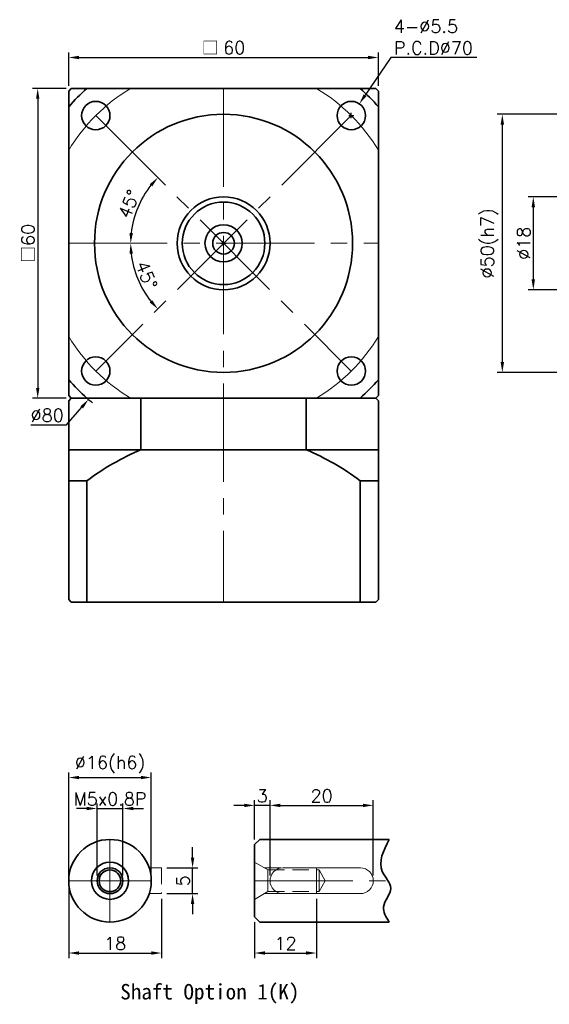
# Model space of a CAD drawing. Header units: millimetres. Extents: x -237 to 53, y -37 to 181.
# Tile 1 of 3: x -237 to -134, y -24 to 167. Entities that reach past the tile are written whole.
import ezdxf

# ---------------------------------------------------------------- set-up
doc = ezdxf.new("R2010")
doc.units = ezdxf.units.MM
doc.linetypes.add('CENTER2', pattern=[28.575, 19.05, -3.175, 3.175, -3.175])
doc.linetypes.add('HIDDEN2', pattern=[4.7625, 3.175, -1.5875])
doc.layers.get('0').update_dxf_attribs({"lineweight": 35})
for name, color, linetype, lineweight in [('DIM', 6, 'Continuous', 18), ('中心線', 1, 'CENTER2', 18), ('虛線', 5, 'HIDDEN2', 18)]:
    doc.layers.add(name, color=color, linetype=linetype, lineweight=lineweight)
doc.layers.add('圖框', color=7, linetype='Continuous')
doc.styles.get("Standard").update_dxf_attribs({"font": 'romans.shx'})
doc.dimstyles.new('R', dxfattribs={"dimtxt": 2.5, "dimasz": 2, "dimexe": 1, "dimexo": 1, "dimgap": 0.6, "dimtad": 1, "dimtoh": 1, "dimdec": 4, "dimdsep": 46, "dimtxsty": 'Standard', "dimcen": 0.5, "dimdle": 1, "dimclrt": 7, "dimadec": 4, "dimazin": 2, "dimtfac": 1, "dimtdec": 4, "dimtofl": 0, "dimtmove": 0, "dimatfit": 3, "dimfxl": 0, "dimtolj": 1, "dimarcsym": 0})
doc.dimstyles.get("Standard").update_dxf_attribs({"dimtxt": 2.5, "dimasz": 2, "dimexe": 1, "dimexo": 1, "dimgap": 0.6, "dimtad": 1, "dimdec": 4, "dimdsep": 46, "dimtxsty": 'Standard', "dimcen": 0.5, "dimdle": 1, "dimclrt": 7, "dimadec": 4, "dimazin": 2, "dimtfac": 1, "dimtdec": 4, "dimtofl": 0, "dimtmove": 0, "dimatfit": 3, "dimfxl": 0, "dimtolj": 1, "dimarcsym": 0})

# ---------------------------------------------------------------- blocks, each defined once
blk = doc.blocks.new('*D9')
at = {"layer": 'Defpoints', "color": 0, "transparency": 16777216}
for p in [(-104.5, 132.5), (-137.5, 114.5), (-104.5, 114.5)]:
    blk.add_point(p, dxfattribs=at)
at = {"layer": 'DIM', "color": 0, "lineweight": -2, "transparency": 16777216}
for p, q in [((-105.5, 132.5), (-138.5, 132.5)), ((-137.5, 130.5), (-137.5, 116.5)), ((-105.5, 114.5), (-138.5, 114.5))]:
    blk.add_line(p, q, dxfattribs=at)
at = {"layer": 'DIM', "color": 0, "transparency": 16777216}
for points in [[(-137.83, 130.5), (-137.17, 130.5), (-137.5, 132.5)], [(-137.83, 116.5), (-137.17, 116.5), (-137.5, 114.5)]]:
    blk.add_solid(points, dxfattribs=at)
at = {"layer": 'DIM', "color": 7, "transparency": 16777216, "insert": (-139.35, 123.5), "char_height": 2.5, "attachment_point": 5, "rotation": 90}
blk.add_mtext('\\A1;%%C18', dxfattribs=at)
blk = doc.blocks.new('*D12')
at = {"layer": 'Defpoints', "color": 0, "transparency": 16777216}
for p in [(-167.5, 159.5), (-227.5, 153), (-167.5, 153)]:
    blk.add_point(p, dxfattribs=at)
at = {"layer": 'DIM', "color": 0, "lineweight": -2, "transparency": 16777216}
for p, q in [((-227.5, 154), (-227.5, 160.5)), ((-167.5, 154), (-167.5, 160.5)), ((-225.5, 159.5), (-169.5, 159.5))]:
    blk.add_line(p, q, dxfattribs=at)
at = {"layer": 'DIM', "color": 0, "transparency": 16777216}
for points in [[(-225.5, 159.83), (-225.5, 159.17), (-227.5, 159.5)], [(-169.5, 159.83), (-169.5, 159.17), (-167.5, 159.5)]]:
    blk.add_solid(points, dxfattribs=at)
at = {"layer": 'DIM', "color": 7, "transparency": 16777216, "insert": (-197.5, 161.35), "char_height": 2.5, "attachment_point": 5}
blk.add_mtext('\\A1;{\\fPMingLiU|b0|i0|c136|p18;\\H0.9583x;□\\C256; }60', dxfattribs=at)
blk = doc.blocks.new('*D13')
at = {"layer": 'Defpoints', "color": 0, "transparency": 16777216}
for p in [(-103, 148.5), (-143.5, 98.5), (-103, 98.5)]:
    blk.add_point(p, dxfattribs=at)
at = {"layer": 'DIM', "color": 0, "lineweight": -2, "transparency": 16777216}
for p, q in [((-104, 148.5), (-144.5, 148.5)), ((-143.5, 146.5), (-143.5, 100.5)), ((-104, 98.5), (-144.5, 98.5))]:
    blk.add_line(p, q, dxfattribs=at)
at = {"layer": 'DIM', "color": 0, "transparency": 16777216}
for points in [[(-143.83, 146.5), (-143.17, 146.5), (-143.5, 148.5)], [(-143.83, 100.5), (-143.17, 100.5), (-143.5, 98.5)]]:
    blk.add_solid(points, dxfattribs=at)
at = {"layer": 'DIM', "color": 7, "transparency": 16777216, "insert": (-146, 123.5), "char_height": 2.5, "attachment_point": 5, "rotation": 90}
blk.add_mtext('\\A1;%%C50(h7)', dxfattribs=at)
blk = doc.blocks.new('*D21')
at = {"layer": 'Defpoints', "color": 0, "transparency": 16777216}
for p in [(-227.5, 0), (-209.5, -2.5), (-209.5, -14)]:
    blk.add_point(p, dxfattribs=at)
at = {"layer": 'DIM', "color": 0, "lineweight": -2, "transparency": 16777216}
for p, q in [((-227.5, -1), (-227.5, -15)), ((-209.5, -3.5), (-209.5, -15)), ((-225.5, -14), (-211.5, -14))]:
    blk.add_line(p, q, dxfattribs=at)
at = {"layer": 'DIM', "color": 0, "transparency": 16777216}
for points in [[(-225.5, -13.67), (-225.5, -14.33), (-227.5, -14)], [(-211.5, -13.67), (-211.5, -14.33), (-209.5, -14)]]:
    blk.add_solid(points, dxfattribs=at)
at = {"layer": 'DIM', "color": 7, "transparency": 16777216, "insert": (-218.5, -12.15), "char_height": 2.5, "attachment_point": 5}
blk.add_mtext('\\A1;18', dxfattribs=at)
blk = doc.blocks.new('*D22')
at = {"layer": 'Defpoints', "color": 0, "transparency": 16777216}
for p in [(-217, 14), (-222, 0), (-217, 0)]:
    blk.add_point(p, dxfattribs=at)
at = {"layer": 'DIM', "color": 0, "lineweight": -2, "transparency": 16777216}
for p, q in [((-224, 14), (-226, 14)), ((-222, 1), (-222, 15)), ((-222, 14), (-217, 14)), ((-217, 1), (-217, 15)), ((-215, 14), (-213, 14))]:
    blk.add_line(p, q, dxfattribs=at)
at = {"layer": 'DIM', "color": 0, "transparency": 16777216}
for points in [[(-224, 14.33), (-224, 13.67), (-222, 14)], [(-215, 14.33), (-215, 13.67), (-217, 14)]]:
    blk.add_solid(points, dxfattribs=at)
at = {"layer": 'DIM', "color": 7, "transparency": 16777216, "insert": (-219.5, 15.85), "char_height": 2.5, "attachment_point": 5}
blk.add_mtext('\\A1;M5x0.8P', dxfattribs=at)
blk = doc.blocks.new('*D23')
at = {"layer": 'Defpoints', "color": 0, "transparency": 16777216}
for p in [(-179.5, -2.5), (-191.5, -7), (-179.5, -14)]:
    blk.add_point(p, dxfattribs=at)
at = {"layer": 'DIM', "color": 0, "lineweight": -2, "transparency": 16777216}
for p, q in [((-179.5, -3.5), (-179.5, -15)), ((-191.5, -8), (-191.5, -15)), ((-189.5, -14), (-181.5, -14))]:
    blk.add_line(p, q, dxfattribs=at)
at = {"layer": 'DIM', "color": 0, "transparency": 16777216}
for points in [[(-189.5, -13.67), (-189.5, -14.33), (-191.5, -14)], [(-181.5, -13.67), (-181.5, -14.33), (-179.5, -14)]]:
    blk.add_solid(points, dxfattribs=at)
at = {"layer": 'DIM', "color": 7, "transparency": 16777216, "insert": (-185.5, -12.15), "char_height": 2.5, "attachment_point": 5}
blk.add_mtext('\\A1;12', dxfattribs=at)
blk = doc.blocks.new('*D24')
at = {"layer": 'Defpoints', "color": 0, "transparency": 16777216}
for p in [(-171.21, 150.52), (-174.3, 145.97)]:
    blk.add_point(p, dxfattribs=at)
at = {"layer": 'DIM', "color": 0, "lineweight": -2, "transparency": 16777216}
for p, q in [((-165.11, 159.5), (-170.08, 152.18)), ((-148.43, 159.5), (-165.11, 159.5)), ((-173.25, 148.25), (-172.25, 148.25)), ((-172.75, 147.75), (-172.75, 148.75))]:
    blk.add_line(p, q, dxfattribs=at)
at = {"layer": 'DIM', "color": 0, "transparency": 16777216}
blk.add_solid([(-170.36, 152.36), (-169.81, 151.99), (-171.21, 150.52)], dxfattribs=at)
at = {"layer": 'DIM', "color": 7, "transparency": 16777216, "insert": (-164.51, 166.77), "char_height": 2.5, "attachment_point": 1}
blk.add_mtext('\\A1;4-∅5.5\\PP.C.D%%C70', dxfattribs=at)
blk = doc.blocks.new('*D25')
at = {"layer": 'Defpoints', "color": 0, "transparency": 16777216}
for p in [(-209.5, 2.5), (-203.5, 2.5), (-209.5, -2.5)]:
    blk.add_point(p, dxfattribs=at)
at = {"layer": 'DIM', "color": 0, "lineweight": -2, "transparency": 16777216}
for p, q in [((-203.5, 4.5), (-203.5, 6.5)), ((-208.5, 2.5), (-202.5, 2.5)), ((-203.5, -2.5), (-203.5, 2.5)), ((-208.5, -2.5), (-202.5, -2.5)), ((-203.5, -4.5), (-203.5, -6.5))]:
    blk.add_line(p, q, dxfattribs=at)
at = {"layer": 'DIM', "color": 0, "transparency": 16777216}
for points in [[(-203.83, 4.5), (-203.17, 4.5), (-203.5, 2.5)], [(-203.83, -4.5), (-203.17, -4.5), (-203.5, -2.5)]]:
    blk.add_solid(points, dxfattribs=at)
at = {"layer": 'DIM', "color": 7, "transparency": 16777216, "insert": (-205.35, 0), "char_height": 2.5, "attachment_point": 5, "rotation": 90}
blk.add_mtext('\\A1;5', dxfattribs=at)
blk = doc.blocks.new('*D26')
at = {"layer": 'Defpoints', "color": 0, "transparency": 16777216}
for p in [(-227, 153.5), (-233.5, 93.5), (-227, 93.5)]:
    blk.add_point(p, dxfattribs=at)
at = {"layer": 'DIM', "color": 0, "lineweight": -2, "transparency": 16777216}
for p, q in [((-228, 153.5), (-234.5, 153.5)), ((-233.5, 151.5), (-233.5, 95.5)), ((-228, 93.5), (-234.5, 93.5))]:
    blk.add_line(p, q, dxfattribs=at)
at = {"layer": 'DIM', "color": 0, "transparency": 16777216}
for points in [[(-233.83, 151.5), (-233.17, 151.5), (-233.5, 153.5)], [(-233.83, 95.5), (-233.17, 95.5), (-233.5, 93.5)]]:
    blk.add_solid(points, dxfattribs=at)
at = {"layer": 'DIM', "color": 7, "transparency": 16777216, "insert": (-235.35, 123.5), "char_height": 2.5, "attachment_point": 5, "rotation": 90}
blk.add_mtext('\\A1;{\\fPMingLiU|b0|i0|c136|p18;\\H0.9583x;□\\Fromans|c136;\\H1.0435x;60}', dxfattribs=at)
blk = doc.blocks.new('A-60H2-510')
at = {"color": 7}
for p, q in [((-30, -0.5), (-29.5, 0)), ((-29.5, 0), (29.5, 0)), ((29.5, 0), (30, -0.5)), ((-30, -39), (-30, -0.5)), ((30, -0.5), (30, -39)), ((-30, -10), (30, -10)), ((-30, -16), (-26.46, -16)), ((30, -16), (26.46, -16)), ((-29.5, -39.5), (-30, -39)), ((29.5, -39.5), (-29.5, -39.5)), ((30, -39), (29.5, -39.5))]:
    blk.add_line(p, q, dxfattribs=at)
for p, q in [((-16, 0), (-16, -10)), ((16, 0), (16, -10)), ((-26.46, -16), (-26.46, -39.5)), ((26.46, -16), (26.46, -39.5))]:
    blk.add_line(p, q)
for centre, start, end in [((3.47, -56.05), 112.9203, 126.7698), ((-3.47, -56.05), 53.2302, 67.0797)]:
    blk.add_arc(centre, 50, start, end)
blk = doc.blocks.new('*D40')
at = {"layer": 'Defpoints', "color": 0, "transparency": 16777216}
for p in [(-211.5, 20), (-227.5, 0), (-211.5, 0)]:
    blk.add_point(p, dxfattribs=at)
at = {"layer": 'DIM', "color": 0, "lineweight": -2, "transparency": 16777216}
for p, q in [((-227.5, 1), (-227.5, 21)), ((-211.5, 1), (-211.5, 21)), ((-225.5, 20), (-213.5, 20))]:
    blk.add_line(p, q, dxfattribs=at)
at = {"layer": 'DIM', "color": 0, "transparency": 16777216}
for points in [[(-225.5, 20.33), (-225.5, 19.67), (-227.5, 20)], [(-213.5, 20.33), (-213.5, 19.67), (-211.5, 20)]]:
    blk.add_solid(points, dxfattribs=at)
at = {"layer": 'DIM', "color": 7, "transparency": 16777216, "insert": (-219.5, 22.5), "char_height": 2.5, "attachment_point": 5}
blk.add_mtext('\\A1;%%C16(h6)', dxfattribs=at)
blk = doc.blocks.new('*D47')
at = {"layer": 'Defpoints', "color": 0, "transparency": 16777216}
for p in [(-191.5, 14.6), (-191.5, 7), (-188.5, 0)]:
    blk.add_point(p, dxfattribs=at)
at = {"layer": 'DIM', "color": 0, "lineweight": -2, "transparency": 16777216}
for p, q in [((-191.5, 8), (-191.5, 15.6)), ((-188.5, 1), (-188.5, 15.6)), ((-193.5, 14.6), (-195.5, 14.6)), ((-188.5, 14.6), (-191.5, 14.6)), ((-186.5, 14.6), (-184.5, 14.6))]:
    blk.add_line(p, q, dxfattribs=at)
at = {"layer": 'DIM', "color": 0, "transparency": 16777216}
for points in [[(-193.5, 14.93), (-193.5, 14.27), (-191.5, 14.6)], [(-186.5, 14.93), (-186.5, 14.27), (-188.5, 14.6)]]:
    blk.add_solid(points, dxfattribs=at)
at = {"layer": 'DIM', "color": 7, "transparency": 16777216, "insert": (-190, 16.45), "char_height": 2.5, "attachment_point": 5}
blk.add_mtext('\\A1;3', dxfattribs=at)
blk = doc.blocks.new('*D48')
at = {"layer": 'Defpoints', "color": 0, "transparency": 16777216}
for p in [(-168.5, 14.6), (-188.5, 0), (-168.5, 0)]:
    blk.add_point(p, dxfattribs=at)
at = {"layer": 'DIM', "color": 0, "lineweight": -2, "transparency": 16777216}
for p, q in [((-188.5, 1), (-188.5, 15.6)), ((-168.5, 1), (-168.5, 15.6)), ((-186.5, 14.6), (-170.5, 14.6))]:
    blk.add_line(p, q, dxfattribs=at)
at = {"layer": 'DIM', "color": 0, "transparency": 16777216}
for points in [[(-186.5, 14.93), (-186.5, 14.27), (-188.5, 14.6)], [(-170.5, 14.93), (-170.5, 14.27), (-168.5, 14.6)]]:
    blk.add_solid(points, dxfattribs=at)
at = {"layer": 'DIM', "color": 7, "transparency": 16777216, "insert": (-178.5, 16.45), "char_height": 2.5, "attachment_point": 5}
blk.add_mtext('\\A1;20', dxfattribs=at)
blk = doc.blocks.new('*D50')
at = {"layer": 'Defpoints', "color": 0, "transparency": 16777216}
for p in [(-171.34, 153.76), (-223.66, 93.24)]:
    blk.add_point(p, dxfattribs=at)
at = {"layer": 'DIM', "color": 0, "lineweight": -2, "transparency": 16777216}
for p, q in [((-197.5, 123), (-197.5, 124)), ((-198, 123.5), (-197, 123.5)), ((-227.92, 88.33), (-224.97, 91.73)), ((-234.82, 88.33), (-227.92, 88.33))]:
    blk.add_line(p, q, dxfattribs=at)
blk.add_arc((-197.5, 123.5), 40, 228.5904, 230.5816, dxfattribs=at)
at = {"layer": 'DIM', "color": 0, "transparency": 16777216}
blk.add_solid([(-225.22, 91.95), (-224.72, 91.51), (-223.66, 93.24)], dxfattribs=at)
at = {"layer": 'DIM', "color": 7, "transparency": 16777216, "insert": (-231.67, 90.18), "char_height": 2.5, "attachment_point": 5}
blk.add_mtext('\\A1;∅80', dxfattribs=at)
blk = doc.blocks.new('*D51')
at = {"layer": 'Defpoints', "color": 0, "transparency": 16777216}
for p in [(-227.25, 153.25), (-213.09, 132.5), (-227.5, 123.5), (-167.5, 123.5), (-167.75, 93.75)]:
    blk.add_point(p, dxfattribs=at)
at = {"layer": 'DIM', "color": 0, "lineweight": -2, "transparency": 16777216}
blk.add_arc((-197.5, 123.5), 18, 141.3695, 173.6305, dxfattribs=at)
at = {"layer": 'DIM', "color": 0, "transparency": 16777216}
for points in [[(-211.81, 134.96), (-211.31, 134.52), (-210.23, 136.23)], [(-215.06, 125.48), (-215.72, 125.52), (-215.5, 123.5)]]:
    blk.add_solid(points, dxfattribs=at)
at = {"layer": 'DIM', "color": 7, "transparency": 16777216, "insert": (-215.84, 131.1), "char_height": 2.5, "attachment_point": 5, "rotation": 67.5}
blk.add_mtext('\\A1;45°', dxfattribs=at)
blk = doc.blocks.new('*D52')
at = {"layer": 'Defpoints', "color": 0, "transparency": 16777216}
for p in [(-167.75, 153.25), (-227.5, 123.5), (-167.5, 123.5), (-214.89, 118.84), (-227.25, 93.75)]:
    blk.add_point(p, dxfattribs=at)
at = {"layer": 'DIM', "color": 0, "lineweight": -2, "transparency": 16777216}
blk.add_arc((-197.5, 123.5), 18, 186.3695, 218.6305, dxfattribs=at)
at = {"layer": 'DIM', "color": 0, "transparency": 16777216}
for points in [[(-215.72, 121.48), (-215.06, 121.52), (-215.5, 123.5)], [(-211.31, 112.48), (-211.81, 112.04), (-210.23, 110.77)]]:
    blk.add_solid(points, dxfattribs=at)
at = {"layer": 'DIM', "color": 7, "transparency": 16777216, "insert": (-212.42, 117.32), "char_height": 2.5, "attachment_point": 5, "rotation": 292.5}
blk.add_mtext('\\A1;45°', dxfattribs=at)

msp = doc.modelspace()

# ---------------------------------------------------------------- linework, layer by layer
at = {"color": 0}
for p, q in [((-227, 153.5), (-227.5, 153)), ((-227.5, 149.95751), (-227.5, 153)), ((-227, 153.5), (-223.95751, 153.5)), ((-223.95751, 153.5), (-171.04249, 153.5)), ((-171.04249, 153.5), (-168, 153.5)), ((-167.5, 153), (-168, 153.5)), ((-167.5, 153), (-167.5, 149.95751)), ((-227.5, 97.04249), (-227.5, 149.95751)), ((-167.5, 149.95751), (-167.5, 97.04249)), ((-227.5, 94), (-227.5, 97.04249)), ((-167.5, 97.04249), (-167.5, 94)), ((-227.5, 94), (-227, 93.5)), ((-223.95751, 93.5), (-227, 93.5)), ((-168, 93.5), (-227, 93.5)), ((-227, 93.5), (-168, 93.5)), ((-171.04249, 93.5), (-223.95751, 93.5)), ((-168, 93.5), (-171.04249, 93.5)), ((-168, 93.5), (-167.5, 94)), ((-190.5, 8), (-191.5, 7)), ((-165.4, 8), (-190.5, 8)), ((-191.5, 0), (-191.5, 7)), ((-191.5, -7), (-191.5, 0)), ((-191.5, -7), (-190.5, -8)), ((-190.5, -8), (-165.4, -8))]:
    msp.add_line(p, q, dxfattribs=at)
for centre, radius in [((-222.24874, 148.24874), 2.75), ((-172.75126, 148.24874), 2.75), ((-197.5, 123.5), 25), ((-197.5, 123.5), 9), ((-197.5, 123.5), 8), ((-197.5, 123.5), 3.6), ((-197.5, 123.5), 2.1), ((-222.24874, 98.75126), 2.75), ((-172.75126, 98.75126), 2.75), ((-219.5, 0), 8), ((-219.5, 0), 3.6), ((-219.5, 0), 2.5), ((-219.5, 0), 2.1)]:
    msp.add_circle(centre, radius, dxfattribs=at)
for start, end in [(131.4096221, 138.5903779), (41.4096221, 48.5903779), (221.4096221, 228.5903779), (311.4096221, 318.5903779)]:
    msp.add_arc((-197.5, 123.5), 40, start, end, dxfattribs=at)
msp.add_spline([(-165.4, 8), (-166.75121, 1.76181), (-165.12752, -1.48151), (-166.50766, -5.04915), (-165.4, -8)], degree=3, dxfattribs=at)
at = {"layer": 'DIM', "color": 0}
msp.add_lwpolyline([(-186, 2.50069), (-171, 2.50069, -0.414213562), (-168.5, 0.00069), (-168.5, 0.00069, -0.414213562), (-171, -2.49931), (-186, -2.49931, -0.414213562), (-188.5, 0.00069), (-188.5, 0.00069, -0.414213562)], format="xyb", close=True, dxfattribs=at)
at = {"layer": '中心線', "color": 0}
for p, q in [((-197.5, 153.5), (-197.5, 54)), ((-222.24874, 148.24874), (-172.75126, 98.75126)), ((-172.75126, 148.24874), (-222.24874, 98.75126)), ((-227.5, 123.5), (-167.5, 123.5)), ((-219.5, 8), (-219.5, -8)), ((-227.5, 0), (-211.5, 0)), ((-191.5, 0), (-165.67241, 0))]:
    msp.add_line(p, q, dxfattribs=at)
for start, end in [(121.0027213, 148.9972787), (31.0027213, 58.9972787), (211.0027213, 238.9972787), (301.0027213, 328.9972787)]:
    msp.add_arc((-197.5, 123.5), 35, start, end, dxfattribs=at)
at = {"layer": '虛線', "color": 0}
for p, q in [((-191.5, 3.6), (-188.90192, 2.1)), ((-189.59474, 2.5), (-179.5, 2.5)), ((-188.90192, 2.1), (-179, 2.1)), ((-188.90192, 2.1), (-188.90192, 0)), ((-179.5, 0), (-179.5, 2.5)), ((-179, 0), (-179, 2.1)), ((-177.78756, 0), (-179, 2.1)), ((-188.90192, -2.1), (-188.90192, 0)), ((-179.5, 0), (-179.5, -2.5)), ((-179, 0), (-179, -2.1)), ((-177.78756, 0), (-179, -2.1)), ((-191.5, -3.6), (-188.90192, -2.1)), ((-189.59474, -2.5), (-179.5, -2.5)), ((-188.90192, -2.1), (-179, -2.1))]:
    msp.add_line(p, q, dxfattribs=at)
msp.add_lwpolyline([(-211.90066, 2.5), (-209.5, 2.5), (-209.5, -2.5), (-211.90066, -2.5)], dxfattribs=at)

# ---------------------------------------------------------------- block references
msp.add_blockref('A-60H2-510', (-197.5, 93.5))

# ---------------------------------------------------------------- texts
at = {"layer": '圖框', "color": 0, "insert": (-217.50933, -20), "char_height": 3, "width": 39.607855, "attachment_point": 1}
msp.add_mtext('{\\fDFKai-SB|b1|i0|c0|p65;Shaft Option 1(K)}', dxfattribs=at)

# ---------------------------------------------------------------- dimensions: what is measured, and where the dimension line sits
at = {"layer": 'DIM', "color": 0}
dim = msp.add_diameter_dim_2p(p1=(-174.29695, 145.97424), p2=(-171.20558, 150.52324), text='4-<>\\PP.C.D%%C70', dimstyle='R', dxfattribs=at)
dim.commit()
dim.dimension.update_dxf_attribs({"geometry": '*D24', "text_midpoint": (-156.46951, 159.5), "dimtype": 163})
dim = msp.add_linear_dim(base=(-167.5, 159.5), p1=(-227.5, 153), p2=(-167.5, 153), text='{\\fPMingLiU|b0|i0|c136|p18;\\H0.9583x;□\\C256; }<>', dimstyle='Standard', dxfattribs=at)
dim.commit()
dim.dimension.update_dxf_attribs({"geometry": '*D12', "text_midpoint": (-197.5, 159.5), "dimtype": 160})
for base, p1, p2, text, picture, middle in [((-233.5, 93.5), (-227, 153.5), (-227, 93.5), '{\\fPMingLiU|b0|i0|c136|p18;\\H0.9583x;□\\Fromans|c136;\\H1.0435x;<>}', '*D26', (-233.5, 123.5)), ((-137.5, 114.5), (-104.5, 132.5), (-104.5, 114.5), '%%C<>', '*D9', (-137.5, 123.5))]:
    dim = msp.add_linear_dim(base=base, p1=p1, p2=p2, angle=90, text=text, dimstyle='Standard', dxfattribs=at)
    dim.commit()
    dim.dimension.update_dxf_attribs({"geometry": picture, "text_midpoint": middle, "dimtype": 160})
dim = msp.add_diameter_dim_2p(p1=(-171.33632, 153.7566), p2=(-223.66367, 93.24339), dimstyle='R', dxfattribs=at)
dim.commit()
dim.dimension.update_dxf_attribs({"geometry": '*D50', "text_midpoint": (-231.67003, 90.1767)})
for base, line1, line2, picture, middle in [((-213.08846, 132.5), ((-227.5, 123.5), (-167.5, 123.5)), ((-227.25, 153.25), (-167.75, 93.75)), '*D51', (-215.83901, 131.09627)), ((-214.88666, 118.84126), ((-167.75, 153.25), (-227.25, 93.75)), ((-227.5, 123.5), (-167.5, 123.5)), '*D52', (-212.42065, 117.31966))]:
    dim = msp.add_angular_dim_2l(base=base, line1=line1, line2=line2, dimstyle='Standard', dxfattribs=at)
    dim.commit()
    dim.dimension.update_dxf_attribs({"geometry": picture, "text_midpoint": middle})
dim = msp.add_linear_dim(base=(-143.5, 98.5), p1=(-103, 148.5), p2=(-103, 98.5), angle=90, text='%%C<>(h7)', dimstyle='Standard', dxfattribs=at)
dim.commit()
dim.dimension.update_dxf_attribs({"geometry": '*D13', "text_midpoint": (-146.00476, 123.5)})
for base, p1, p2, text, picture, middle in [((-211.5, 20), (-227.5, 0), (-211.5, 0), '%%C<>(h6)', '*D40', (-219.5, 20)), ((-217, 14), (-222, 0), (-217, 0), 'M5x0.8P', '*D22', (-219.5, 14))]:
    dim = msp.add_linear_dim(base=base, p1=p1, p2=p2, text=text, dimstyle='Standard', override={"dimtofl": 1}, dxfattribs=at)
    dim.commit()
    dim.dimension.update_dxf_attribs({"geometry": picture, "text_midpoint": middle, "dimtype": 160})
dim = msp.add_linear_dim(base=(-191.5, 14.6), p1=(-188.5, 0.00069), p2=(-191.5, 7), dimstyle='Standard', override={"dimtofl": 1}, dxfattribs=at)
dim.commit()
dim.dimension.update_dxf_attribs({"geometry": '*D47', "text_midpoint": (-190, 16.45)})
dim = msp.add_linear_dim(base=(-168.5, 14.6), p1=(-188.5, 0.00069), p2=(-168.5, 0), dimstyle='Standard', dxfattribs=at)
dim.commit()
dim.dimension.update_dxf_attribs({"geometry": '*D48', "text_midpoint": (-178.5, 16.45)})
dim = msp.add_linear_dim(base=(-203.5, 2.5), p1=(-209.5, -2.5), p2=(-209.5, 2.5), angle=90, dimstyle='Standard', override={"dimtofl": 1}, dxfattribs=at)
dim.commit()
dim.dimension.update_dxf_attribs({"geometry": '*D25', "text_midpoint": (-205.35, 0)})
for base, p1, p2, picture, middle in [((-209.5, -14), (-227.5, 0), (-209.5, -2.5), '*D21', (-218.5, -14)), ((-179.5, -14), (-191.5, -7), (-179.5, -2.5), '*D23', (-185.5, -14))]:
    dim = msp.add_linear_dim(base=base, p1=p1, p2=p2, dimstyle='Standard', dxfattribs=at)
    dim.commit()
    dim.dimension.update_dxf_attribs({"geometry": picture, "text_midpoint": middle, "dimtype": 160})

doc.saveas('drawing.dxf')
